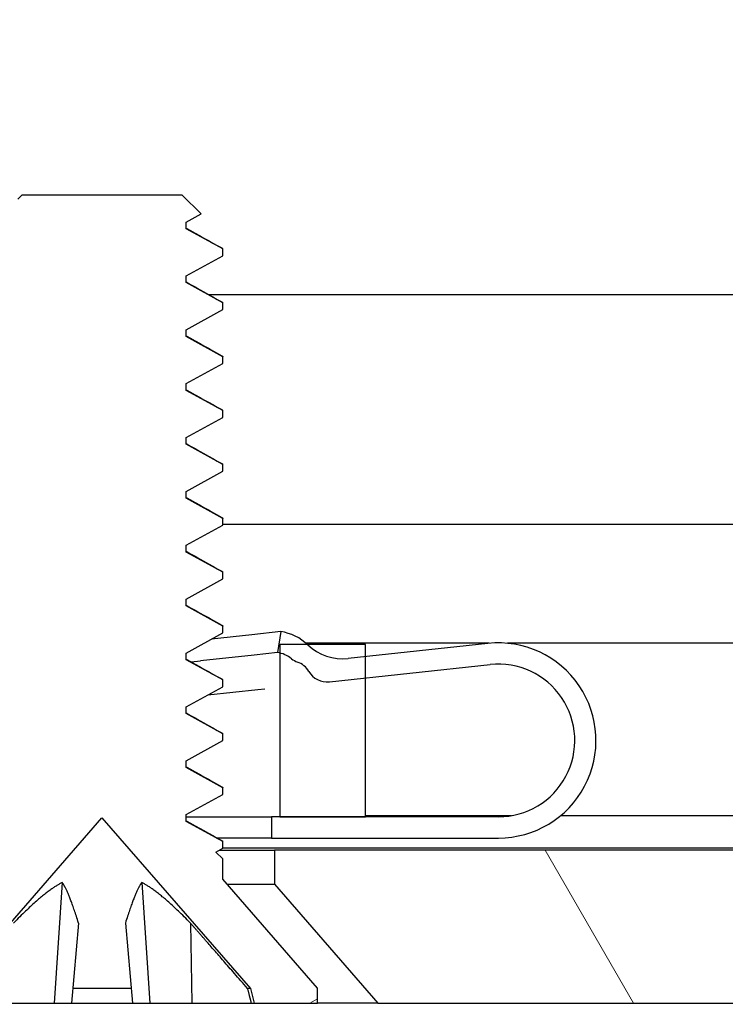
# Model space of a CAD drawing. Header units: millimetres. Extents: x 64 to 1798, y 64 to 1380.
# Tile 16 of 73: x 238 to 246, y 1141 to 1153. Entities that reach past the tile are written whole.
import ezdxf

# ---------------------------------------------------------------- set-up
doc = ezdxf.new("R2010")
doc.units = ezdxf.units.MM
doc.header["$LTSCALE"] = 6.666667
for name, color, linetype, lineweight in [('Dimension (ANSI)', 7, 'Continuous', 25), ('Hatch (ANSI)', 7, 'Continuous', 18), ('Visible (ANSI)', 7, 'Continuous', 25)]:
    doc.layers.add(name, color=color, linetype=linetype, lineweight=lineweight)
doc.styles.add('Note Text (ANSI)', font='tahoma.ttf')
doc.dimstyles.new('Default - mm (ANSI)', dxfattribs={"dimscale": 6.666667, "dimtxt": 1.75, "dimasz": 1.5, "dimexe": 2, "dimexo": 1, "dimgap": 0.8, "dimtad": 0, "dimtih": 1, "dimtoh": 1, "dimrnd": 1e-08, "dimzin": 0, "dimdsep": 46, "dimtxsty": 'Note Text (ANSI)', "dimblk": 'Filled-2', "dimcen": 0.09, "dimdle": 10, "dimclrd": 256, "dimclre": 256, "dimclrt": 256, "dimadec": 1, "dimazin": 0, "dimtfac": 1.741714, "dimtofl": 0, "dimtmove": 0, "dimatfit": 3, "dimldrblk": 'Filled-1', "dimfxl": 1, "dimtolj": 1, "dimtzin": 0, "dimlwd": -1, "dimlwe": -1, "dimarcsym": 0})
pattern_1 = [(135, (0, 0), (-14.9671, -14.9671), [])]

# ---------------------------------------------------------------- blocks, each defined once
blk = doc.blocks.new('Filled-2')
at = {"color": 0}
for p, q in [((0, 0), (-1, 0.1667)), ((-1, 0.1667), (-1, -0.1667)), ((-1, 0), (0, 0)), ((-1, -0.1667), (0, 0))]:
    blk.add_line(p, q, dxfattribs=at)
at = {"color": 0, "flags": 128}
blk.add_lwpolyline([(-1, -0.1667), (0, 0), (-1, 0.1667), (-1, -0.1667)], dxfattribs=at)
at = {"color": 0}
blk.add_solid([(-1, -0.1667), (0, 0), (-1, 0.1667), (-1, -0.1667)], dxfattribs=at)
blk = doc.blocks.new('*D13')
at = {"layer": 'Defpoints', "color": 0, "transparency": 16777216}
for p in [(232.73, 1316.745), (126.063, 1143.314), (241.061, 1143.314)]:
    blk.add_point(p, dxfattribs=at)
at = {"layer": 'Dimension (ANSI)', "transparency": 16777216}
for p, q in [((226.063, 1316.745), (112.73, 1316.745)), ((126.063, 1306.745), (126.063, 1254.404)), ((126.063, 1153.314), (126.063, 1205.655)), ((234.395, 1143.314), (112.73, 1143.314))]:
    blk.add_line(p, q, dxfattribs=at)
at = {"layer": 'Dimension (ANSI)', "transparency": 16777216, "xscale": 10, "yscale": 10, "zscale": 10}
for p, rotation in [((126.063, 1316.745), 90), ((126.063, 1143.314), 270)]:
    blk.add_blockref('Filled-2', p, dxfattribs=dict(at, rotation=rotation))
at = {"layer": 'Dimension (ANSI)', "transparency": 16777216, "char_height": 11.66667, "attachment_point": 5, "style": 'Note Text (ANSI)'}
for s, insert in [('\\A1; 173.43 mm', (126.063, 1241.439)), ('\\A1;[6.828 in]', (126.063, 1217.065))]:
    blk.add_mtext(s, dxfattribs=dict(at, insert=insert))
blk = doc.blocks.new('Filled-1')
at = {"color": 0}
for p, q in [((0, 0), (-1, 0.3333)), ((-1, 0.3333), (-1, -0.3333)), ((-1, 0), (0, 0)), ((-1, -0.3333), (0, 0))]:
    blk.add_line(p, q, dxfattribs=at)
at = {"color": 0, "flags": 128}
blk.add_lwpolyline([(-1, -0.3333), (0, 0), (-1, 0.3333), (-1, -0.3333)], dxfattribs=at)
at = {"color": 0}
blk.add_solid([(-1, -0.3333), (0, 0), (-1, 0.3333), (-1, -0.3333)], dxfattribs=at)

msp = doc.modelspace()

# ---------------------------------------------------------------- hatches: boundary and pattern name
at = {"layer": 'Hatch (ANSI)'}
h = msp.add_hatch(dxfattribs=at)
h.set_pattern_fill('ANSI31', color=256, scale=169.333333, angle=90, style=0)
h.set_pattern_definition(pattern_1)
h.paths.add_polyline_path([(241.1257, 1316.3256), (241.1257, 1314.3949), (241.1257, 1314.2936), (241.4498, 1314.2936), (242.1357, 1314.2936), (242.1357, 1314.4372), (242.1357, 1314.6886), (242.1357, 1316.3256)])
h.paths.add_polyline_path([(241.1257, 1145.7396), (241.1257, 1145.6383), (241.1257, 1143.7076), (242.1357, 1143.7076), (242.1357, 1145.3446), (242.1357, 1145.596), (242.1357, 1145.7396), (241.4498, 1145.7396)])
edge = h.paths.add_edge_path()
edge.add_line((231.9757, 1316.7066), (231.9757, 1318.5356))
edge.add_line((231.9757, 1318.5356), (225.6257, 1318.5356))
edge.add_line((225.6257, 1318.5356), (225.6257, 1141.4976))
edge.add_line((225.6257, 1141.4976), (231.9757, 1141.4976))
edge.add_line((231.9757, 1141.4976), (231.9757, 1143.3266))
edge.add_line((231.9757, 1143.3266), (233.2457, 1143.3266))
edge.add_line((233.2457, 1143.3266), (233.2457, 1143.7076))
edge.add_line((233.2457, 1143.7076), (234.3507, 1143.7076))
edge.add_line((234.3507, 1143.7076), (236.9257, 1143.7076))
edge.add_line((236.9257, 1143.7076), (236.9257, 1144.7846))
edge.add_line((236.9257, 1144.7846), (236.9257, 1145.0361))
edge.add_line((236.9257, 1145.0361), (236.9257, 1145.7396))
edge.add_line((236.9257, 1145.7396), (234.637, 1145.7396))
edge.add_ellipse((234.637, 1146.1206), major_axis=(0, -0.381), ratio=1, start_angle=347.46209, end_angle=360, ccw=False)
edge.add_ellipse((234.637, 1146.1206), major_axis=(-0.0827, -0.3719), ratio=1, start_angle=359.42486, end_angle=360, ccw=False)
edge.add_ellipse((234.637, 1146.1206), major_axis=(-0.0864, -0.3711), ratio=1, start_angle=280.65632, end_angle=360, ccw=False)
edge.add_ellipse((233.292, 1146.1783), major_axis=(0.9643, -0.0414), ratio=1, start_angle=0, end_angle=173.33968)
edge.add_ellipse((230.9597, 1146.5526), major_axis=(1.3794, -0.2214), ratio=1, start_angle=108.23411, end_angle=360, ccw=False)
edge.add_ellipse((230.5854, 1148.8849), major_axis=(0.1529, -0.953), ratio=1, start_angle=0, end_angle=180)
edge.add_ellipse((230.9597, 1146.5526), major_axis=(-0.5272, 3.2854), ratio=1, start_angle=0, end_angle=19.53257)
edge.add_ellipse((229.1817, 1149.807), major_axis=(0.1827, -0.3344), ratio=1, start_angle=241.35038, end_angle=360, ccw=False)
edge.add_line((228.8007, 1149.807), (228.8007, 1310.2262))
edge.add_ellipse((229.1817, 1310.2262), major_axis=(-0.381, 0), ratio=1, start_angle=241.35038, end_angle=360, ccw=False)
edge.add_ellipse((230.9597, 1313.4806), major_axis=(-1.5953, -2.92), ratio=1, start_angle=0, end_angle=19.53257)
edge.add_ellipse((230.5854, 1311.1482), major_axis=(-0.1529, -0.953), ratio=1, start_angle=0, end_angle=180)
edge.add_ellipse((230.9597, 1313.4806), major_axis=(-0.2214, -1.3794), ratio=1, start_angle=108.23411, end_angle=360, ccw=False)
edge.add_ellipse((233.292, 1313.8549), major_axis=(-0.953, -0.1529), ratio=1, start_angle=0, end_angle=173.33968)
edge.add_ellipse((234.637, 1313.9126), major_axis=(-0.3806, -0.0163), ratio=1, start_angle=280.65632, end_angle=360, ccw=False)
edge.add_ellipse((234.637, 1313.9126), major_axis=(-0.0864, 0.3711), ratio=1, start_angle=359.42486, end_angle=360, ccw=False)
edge.add_ellipse((234.637, 1313.9126), major_axis=(-0.0827, 0.3719), ratio=1, start_angle=347.46209, end_angle=360, ccw=False)
edge.add_line((234.637, 1314.2936), (236.9257, 1314.2936))
edge.add_line((236.9257, 1314.2936), (236.9257, 1314.9971))
edge.add_line((236.9257, 1314.9971), (236.9257, 1315.2485))
edge.add_line((236.9257, 1315.2485), (236.9257, 1316.3256))
edge.add_line((236.9257, 1316.3256), (234.3507, 1316.3256))
edge.add_line((234.3507, 1316.3256), (233.2457, 1316.3256))
edge.add_line((233.2457, 1316.3256), (233.2457, 1316.7066))
edge.add_line((233.2457, 1316.7066), (231.9757, 1316.7066))
h = msp.add_hatch(dxfattribs=at)
h.set_pattern_fill('ANSI31', color=256, scale=169.333333, angle=-15, style=0)
h.set_pattern_definition([(30, (0, 0), (-10.58333, 18.33087), [])])
h.paths.add_polyline_path([(240.4516, 1150.3212), (240.4516, 1150.4006), (240.022, 1150.6387), (240.022, 1150.7181), (240.1962, 1150.8147), (239.9753, 1151.0356), (238.083, 1151.0356), (238.0364, 1150.9889), (238.0364, 1150.9562), (237.963, 1150.9155), (237.6578, 1150.6104), (238.0364, 1150.4006), (238.0364, 1150.3212), (237.6068, 1150.0831), (237.6068, 1150.0037), (238.0364, 1149.7656), (238.0364, 1149.6862), (237.6068, 1149.4481), (237.6068, 1149.3687), (238.0364, 1149.1306), (238.0364, 1149.0512), (237.6068, 1148.8131), (237.6068, 1148.7337), (238.0364, 1148.4956), (238.0364, 1148.4162), (237.6068, 1148.1781), (237.6068, 1148.0987), (238.0364, 1147.8606), (238.0364, 1147.7812), (237.6068, 1147.5431), (237.6068, 1147.4637), (238.0364, 1147.2256), (238.0364, 1147.1462), (237.6068, 1146.9081), (237.6068, 1146.8287), (238.0364, 1146.5906), (238.0364, 1146.5112), (237.6068, 1146.2731), (237.6068, 1146.1937), (238.0364, 1145.9556), (238.0364, 1145.8762), (237.6068, 1145.6381), (237.6068, 1145.5587), (237.6952, 1145.5097), (237.7484, 1145.4802), (238.0364, 1145.3206), (238.0364, 1145.2412), (237.6068, 1145.0031), (237.6068, 1144.9237), (238.0364, 1144.6856), (238.0364, 1144.6062), (237.6068, 1144.3681), (237.6068, 1144.2887), (238.0364, 1144.0506), (238.0364, 1143.9712), (237.6068, 1143.7331), (237.6068, 1143.6537), (237.8907, 1143.4963), (237.6068, 1143.2124), (237.6068, 1142.9716), (236.4892, 1141.6859), (236.4892, 1141.5106), (237.2342, 1141.5106), (237.2809, 1141.6847), (239.0292, 1143.6959), (240.7775, 1141.6847), (240.8241, 1141.5106), (241.5692, 1141.5106), (241.5692, 1141.6859), (240.4516, 1142.9716), (240.4516, 1143.2124), (240.3719, 1143.292), (240.4516, 1143.3362), (240.4516, 1143.4156), (240.022, 1143.6537), (240.022, 1143.7331), (240.4516, 1143.9712), (240.4516, 1144.0506), (240.022, 1144.2887), (240.022, 1144.3681), (240.4516, 1144.6062), (240.4516, 1144.6856), (240.022, 1144.9237), (240.022, 1145.0031), (240.4516, 1145.2412), (240.4516, 1145.3206), (240.022, 1145.5587), (240.022, 1145.6381), (240.4516, 1145.8762), (240.4516, 1145.9556), (240.022, 1146.1937), (240.022, 1146.2731), (240.4516, 1146.5112), (240.4516, 1146.5906), (240.022, 1146.8287), (240.022, 1146.9081), (240.4516, 1147.1462), (240.4516, 1147.2256), (240.022, 1147.4637), (240.022, 1147.5431), (240.4516, 1147.7812), (240.4516, 1147.8606), (240.022, 1148.0987), (240.022, 1148.1781), (240.4516, 1148.4162), (240.4516, 1148.4956), (240.022, 1148.7337), (240.022, 1148.8131), (240.4516, 1149.0512), (240.4516, 1149.1306), (240.022, 1149.3687), (240.022, 1149.4481), (240.4516, 1149.6862), (240.4516, 1149.7656), (240.022, 1150.0037), (240.022, 1150.0831)])
h = msp.add_hatch(dxfattribs=at)
h.set_pattern_fill('ANSI31', color=256, scale=169.333333, angle=90, style=0)
h.set_pattern_definition(pattern_1)
edge = h.paths.add_edge_path()
edge.add_ellipse((236.957, 1145.6429), major_axis=(0.4952, -0.3388), ratio=1, start_angle=310.51368, end_angle=360)
edge.add_ellipse((237.9474, 1144.9653), major_axis=(-0.2522, 0.5444), ratio=1, start_angle=0, end_angle=30.7614, ccw=False)
edge.add_ellipse((237.9474, 1144.9653), major_axis=(-0.2163, 0.5596), ratio=1, start_angle=0, end_angle=3.72492, ccw=False)
edge.add_line((237.7311, 1145.5249), (237.7484, 1145.4802))
edge.add_line((237.7484, 1145.4802), (237.8212, 1145.2918))
edge.add_ellipse((237.9474, 1144.9653), major_axis=(-0.2722, 0.22), ratio=1, start_angle=330.07978, end_angle=360)
edge.add_ellipse((237.4933, 1145.3323), major_axis=(0.1219, -0.1996), ratio=1, start_angle=0, end_angle=19.64025, ccw=False)
edge.add_ellipse((237.7455, 1144.9194), major_axis=(-0.2379, 0.0768), ratio=1, start_angle=319.31635, end_angle=360)
edge.add_ellipse((237.2697, 1145.0731), major_axis=(0.0267, -0.2486), ratio=1, start_angle=0, end_angle=65.96363, ccw=False)
edge.add_line((237.2964, 1144.8245), (236.9257, 1144.7846))
edge.add_line((236.9257, 1144.7846), (235.81, 1144.6647))
edge.add_ellipse((235.6764, 1145.9076), major_axis=(-1.0095, -0.7371), ratio=1, start_angle=0, end_angle=60, ccw=False)
edge.add_line((234.6669, 1145.1705), (234.3507, 1145.6036))
edge.add_line((234.3507, 1145.6036), (234.5506, 1145.7495))
edge.add_line((234.5506, 1145.7495), (234.5526, 1145.751))
edge.add_line((234.5526, 1145.751), (234.5543, 1145.7487))
edge.add_line((234.5543, 1145.7487), (234.8688, 1145.3179))
edge.add_ellipse((235.6764, 1145.9076), major_axis=(0.1069, -0.9943), ratio=1, start_angle=300, end_angle=360)
edge.add_line((235.7833, 1144.9133), (236.9257, 1145.0361))
edge.add_line((236.9257, 1145.0361), (237.0211, 1145.0463))
edge = h.paths.add_edge_path()
edge.add_line((241.0257, 1143.7076), (241.0257, 1143.4576))
edge.add_line((241.0257, 1143.4576), (243.7007, 1143.4576))
edge.add_ellipse((243.7007, 1144.6076), major_axis=(0, -1.15), ratio=1, start_angle=0, end_angle=186.13415)
edge.add_line((243.5778, 1145.751), (242.1357, 1145.596))
edge.add_line((242.1357, 1145.596), (241.9314, 1145.5741))
edge.add_ellipse((241.8673, 1146.1706), major_axis=(0.0641, -0.5966), ratio=1, start_angle=310.51368, end_angle=360, ccw=False)
edge.add_ellipse((241.0435, 1145.298), major_axis=(0.4119, 0.4363), ratio=1, start_angle=0, end_angle=0.73498)
edge.add_ellipse((241.0435, 1145.298), major_axis=(0.4063, 0.4415), ratio=1, start_angle=0, end_angle=33.75134)
edge.add_line((241.136, 1145.8909), (241.0975, 1145.6439))
edge.add_ellipse((241.0435, 1145.298), major_axis=(0.0539, 0.3458), ratio=1, start_angle=355.29099, end_angle=360, ccw=False)
edge.add_ellipse((241.0435, 1145.298), major_axis=(0.0822, 0.3402), ratio=1, start_angle=334.78878, end_angle=360, ccw=False)
edge.add_ellipse((241.4093, 1145.7532), major_axis=(-0.1465, -0.1823), ratio=1, start_angle=0, end_angle=19.64025)
edge.add_ellipse((241.2506, 1145.2961), major_axis=(0.082, 0.2362), ratio=1, start_angle=319.31635, end_angle=360, ccw=False)
edge.add_ellipse((241.6828, 1145.5473), major_axis=(-0.2161, -0.1256), ratio=1, start_angle=0, end_angle=65.96363)
edge.add_line((241.7096, 1145.2988), (242.1357, 1145.3446))
edge.add_line((242.1357, 1145.3446), (243.6045, 1145.5024))
edge.add_ellipse((243.7007, 1144.6076), major_axis=(-0.0962, 0.8948), ratio=1, start_angle=173.86585, end_angle=360, ccw=False)
edge.add_line((243.7007, 1143.7076), (242.1357, 1143.7076))
edge.add_line((242.1357, 1143.7076), (241.1257, 1143.7076))
edge.add_line((241.1257, 1143.7076), (241.0257, 1143.7076))
h.paths.add_polyline_path([(237.0257, 1143.4576), (237.0257, 1143.7076), (236.9257, 1143.7076), (234.3507, 1143.7076), (234.3507, 1143.4576)])
h = msp.add_hatch(dxfattribs=at)
h.set_pattern_fill('ANSI31', color=256, scale=169.333333, angle=75, style=0)
h.set_pattern_definition([(120, (0, 0), (-18.33087, -10.58333), [])])
h.paths.add_polyline_path([(630.621, 1141.5106), (631.8402, 1142.9131), (631.8402, 1143.314), (241.0612, 1143.314), (241.0612, 1142.9131), (242.2804, 1141.5106)])
h.paths.add_polyline_path([(640.1714, 1141.5106), (640.1714, 1143.314), (635.9042, 1143.314), (635.9042, 1142.9131), (637.1234, 1141.5106)])
h.paths.add_polyline_path([(232.73, 1143.314), (232.73, 1141.5106), (235.778, 1141.5106), (236.9972, 1142.9131), (236.9972, 1143.314)])

# ---------------------------------------------------------------- linework, layer by layer
at = {"layer": 'Visible (ANSI)'}
for p, q in [((238.083, 1151.0356), (238.0364, 1150.9889)), ((239.9753, 1151.0356), (238.083, 1151.0356)), ((240.1962, 1150.8147), (239.9753, 1151.0356)), ((240.022, 1150.7181), (240.1962, 1150.8147)), ((240.022, 1150.6387), (240.022, 1150.7181)), ((240.4516, 1150.4006), (240.022, 1150.6387)), ((240.4516, 1150.3212), (240.4516, 1150.4006)), ((240.022, 1150.0831), (240.4516, 1150.3212)), ((240.022, 1150.0037), (240.022, 1150.0831)), ((240.4516, 1149.7656), (240.022, 1150.0037)), ((240.2871, 1149.8631), (333.6695, 1149.8631)), ((240.022, 1149.4481), (240.4516, 1149.6862)), ((240.4516, 1149.6862), (240.4516, 1149.7656)), ((240.022, 1149.3687), (240.022, 1149.4481)), ((240.4516, 1149.1306), (240.022, 1149.3687)), ((240.4516, 1149.0512), (240.4516, 1149.1306)), ((240.022, 1148.8131), (240.4516, 1149.0512)), ((240.022, 1148.7337), (240.022, 1148.8131)), ((240.4516, 1148.4956), (240.022, 1148.7337)), ((240.4516, 1148.4162), (240.4516, 1148.4956)), ((240.022, 1148.1781), (240.4516, 1148.4162)), ((240.022, 1148.0987), (240.022, 1148.1781)), ((240.4516, 1147.8606), (240.022, 1148.0987)), ((240.4516, 1147.7812), (240.4516, 1147.8606)), ((240.022, 1147.5431), (240.4516, 1147.7812)), ((240.022, 1147.4637), (240.022, 1147.5431)), ((240.4516, 1147.2256), (240.022, 1147.4637)), ((240.4516, 1147.1462), (240.4516, 1147.2256)), ((240.022, 1146.9081), (240.4516, 1147.1462)), ((240.4516, 1147.1565), (333.8579, 1147.1565)), ((240.022, 1146.8287), (240.022, 1146.9081)), ((240.4516, 1146.5906), (240.022, 1146.8287)), ((240.4516, 1146.5112), (240.4516, 1146.5906)), ((240.022, 1146.2731), (240.4516, 1146.5112)), ((240.022, 1146.1937), (240.022, 1146.2731)), ((240.4516, 1145.9556), (240.022, 1146.1937)), ((240.4516, 1145.8762), (240.4516, 1145.9556)), ((240.022, 1145.6381), (240.4516, 1145.8762)), ((240.795, 1145.8542), (240.3198, 1145.8032)), ((241.136, 1145.8909), (240.795, 1145.8542)), ((241.136, 1145.8909), (241.0975, 1145.6439)), ((241.1257, 1145.7396), (241.1257, 1143.7076)), ((242.1357, 1145.7396), (241.1257, 1145.7396)), ((243.5935, 1145.7526), (241.4352, 1145.7526)), ((243.5778, 1145.751), (241.9314, 1145.5741)), ((242.1357, 1143.7076), (242.1357, 1145.7396)), ((331.6007, 1145.7526), (243.8078, 1145.7526)), ((240.022, 1145.5587), (240.022, 1145.6381)), ((240.8208, 1145.6141), (240.1914, 1145.5465)), ((241.0975, 1145.6439), (240.8208, 1145.6141)), ((240.4516, 1145.3206), (240.022, 1145.5587)), ((240.0797, 1145.5345), (240.1914, 1145.5465)), ((241.7096, 1145.2988), (243.6045, 1145.5024)), ((240.4516, 1145.2412), (240.4516, 1145.3206)), ((240.022, 1145.0031), (240.4516, 1145.2412)), ((240.2778, 1145.1449), (240.8644, 1145.2079)), ((240.8644, 1145.2079), (240.9478, 1145.2169)), ((240.022, 1144.9237), (240.022, 1145.0031)), ((240.4516, 1144.6856), (240.022, 1144.9237)), ((240.4516, 1144.6062), (240.4516, 1144.6856)), ((240.022, 1144.3681), (240.4516, 1144.6062)), ((240.022, 1144.2887), (240.022, 1144.3681)), ((240.4516, 1144.0506), (240.022, 1144.2887)), ((240.022, 1143.7331), (240.4516, 1143.9712)), ((240.4516, 1143.9712), (240.4516, 1144.0506)), ((237.2809, 1141.6847), (239.0292, 1143.6959)), ((239.0292, 1143.6959), (240.7775, 1141.6847)), ((240.022, 1143.6537), (240.022, 1143.7331)), ((240.022, 1143.7076), (241.0257, 1143.7076)), ((240.4516, 1143.4156), (240.022, 1143.6537)), ((241.0257, 1143.7076), (241.0257, 1143.4576)), ((243.7007, 1143.7076), (241.0257, 1143.7076)), ((241.1257, 1143.7076), (242.1357, 1143.7076)), ((243.8531, 1143.7206), (242.1357, 1143.7206)), ((331.6007, 1143.7206), (244.4326, 1143.7206)), ((241.0257, 1143.4576), (240.3865, 1143.4576)), ((240.4516, 1143.3362), (240.4516, 1143.4156)), ((241.0257, 1143.4576), (243.7007, 1143.4576)), ((240.3719, 1143.292), (240.4516, 1143.3362)), ((240.4516, 1143.2124), (240.3719, 1143.292)), ((240.4115, 1143.314), (241.0612, 1143.314)), ((333.5555, 1143.3396), (240.4516, 1143.3396)), ((631.8402, 1143.314), (241.0612, 1143.314)), ((241.0612, 1143.314), (241.0612, 1142.9131)), ((240.4516, 1142.9716), (240.4516, 1143.2124)), ((238.5605, 1142.9334), (238.4652, 1141.5106)), ((239.4979, 1142.9334), (239.5931, 1141.5106)), ((241.5692, 1141.6859), (240.4516, 1142.9716)), ((240.5024, 1142.9131), (241.0612, 1142.9131)), ((241.0612, 1142.9131), (242.2804, 1141.5106)), ((238.7528, 1142.4553), (238.6702, 1141.5106)), ((239.3055, 1142.4553), (239.3882, 1141.5106)), ((240.0716, 1142.4553), (240.088, 1141.5106)), ((239.3729, 1141.6847), (238.6854, 1141.6847)), ((240.7775, 1141.6847), (240.7433, 1141.6847)), ((240.7775, 1141.6847), (240.8241, 1141.5106)), ((241.5692, 1141.5106), (241.5692, 1141.6859)), ((237.9703, 1141.5106), (238.4652, 1141.5106)), ((238.4652, 1141.5106), (238.6702, 1141.5106)), ((238.6702, 1141.5106), (239.3882, 1141.5106)), ((239.3882, 1141.5106), (239.5931, 1141.5106)), ((239.5931, 1141.5106), (240.088, 1141.5106)), ((240.088, 1141.5106), (240.7878, 1141.5106)), ((240.7878, 1141.5106), (240.8241, 1141.5106)), ((240.8241, 1141.5106), (241.5692, 1141.5106)), ((242.2804, 1141.5106), (241.5692, 1141.5106)), ((242.2804, 1141.5106), (630.621, 1141.5106))]:
    msp.add_line(p, q, dxfattribs=at)
for centre, radius, start, end in [((241.0435, 1145.298), 0.6, 46.64783, 81.13415), ((241.8673, 1146.1706), 0.6, 226.64783, 276.13415), ((243.7007, 1144.6076), 1.15, 270, 96.13415), ((241.0435, 1145.298), 0.35, 51.21392, 81.13415), ((241.4093, 1145.7532), 0.2339, 231.21392, 250.85417), ((241.2506, 1145.2961), 0.25, 30.17052, 70.85417), ((243.7007, 1144.6076), 0.9, 270, 96.13415), ((241.6828, 1145.5473), 0.25, 210.17052, 276.13415)]:
    msp.add_arc(centre, radius, start, end, dxfattribs=at)
for points in [[(240.022, 1150.6469), (240.1614, 1150.5684), (240.3011, 1150.4903), (240.4408, 1150.4122)], [(240.022, 1150.0119), (240.1614, 1149.9334), (240.3011, 1149.8553), (240.4408, 1149.7772)], [(240.022, 1149.3769), (240.1614, 1149.2984), (240.3011, 1149.2203), (240.4408, 1149.1422)], [(240.022, 1148.7419), (240.1614, 1148.6634), (240.3011, 1148.5853), (240.4408, 1148.5072)], [(240.022, 1148.1069), (240.1614, 1148.0284), (240.3011, 1147.9503), (240.4408, 1147.8722)], [(240.022, 1147.4719), (240.1614, 1147.3934), (240.3011, 1147.3153), (240.4408, 1147.2372)], [(240.022, 1146.8369), (240.1614, 1146.7584), (240.3011, 1146.6803), (240.4408, 1146.6022)], [(240.022, 1146.2019), (240.1614, 1146.1234), (240.3011, 1146.0453), (240.4408, 1145.9672)], [(240.022, 1145.5669), (240.1614, 1145.4884), (240.3011, 1145.4103), (240.4408, 1145.3322)], [(240.022, 1144.9319), (240.1614, 1144.8534), (240.3011, 1144.7753), (240.4408, 1144.6972)], [(240.022, 1144.2969), (240.1614, 1144.2184), (240.3011, 1144.1403), (240.4408, 1144.0622)], [(240.022, 1143.6619), (240.1614, 1143.5834), (240.3011, 1143.5053), (240.4408, 1143.4272)]]:
    msp.add_open_spline(points, degree=3, dxfattribs=at)
for points, weights in [([(240.4408, 1150.4122), (240.4516, 1150.4062), (240.4516, 1150.4006)], [0.971473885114, 0.983771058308, 1]), ([(240.4408, 1149.7772), (240.4516, 1149.7712), (240.4516, 1149.7656)], [0.971473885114, 0.983771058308, 1]), ([(240.4408, 1149.1422), (240.4516, 1149.1362), (240.4516, 1149.1306)], [0.971473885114, 0.983771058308, 1]), ([(240.4408, 1148.5072), (240.4516, 1148.5012), (240.4516, 1148.4956)], [0.971473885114, 0.983771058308, 1]), ([(240.4408, 1147.8722), (240.4516, 1147.8662), (240.4516, 1147.8606)], [0.971473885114, 0.983771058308, 1]), ([(240.4408, 1147.2372), (240.4516, 1147.2312), (240.4516, 1147.2256)], [0.971473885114, 0.983771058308, 1]), ([(240.4408, 1146.6022), (240.4516, 1146.5962), (240.4516, 1146.5906)], [0.971473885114, 0.983771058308, 1]), ([(240.4408, 1145.9672), (240.4516, 1145.9612), (240.4516, 1145.9556)], [0.971473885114, 0.983771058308, 1]), ([(240.4408, 1145.3322), (240.4516, 1145.3262), (240.4516, 1145.3206)], [0.971473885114, 0.983771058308, 1]), ([(240.4408, 1144.6972), (240.4516, 1144.6912), (240.4516, 1144.6856)], [0.971473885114, 0.983771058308, 1]), ([(240.4408, 1144.0622), (240.4516, 1144.0562), (240.4516, 1144.0506)], [0.971473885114, 0.983771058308, 1]), ([(240.4408, 1143.4272), (240.4516, 1143.4212), (240.4516, 1143.4156)], [0.971473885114, 0.983771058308, 1]), ([(238.5605, 1142.9334), (238.3491, 1142.8242), (237.9868, 1142.4553)], [2.81776863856, 2.60448024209, 2.07391766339]), ([(238.7528, 1142.4553), (238.6377, 1142.8242), (238.5605, 1142.9334)], [2.07391766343, 2.6044802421, 2.81776863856]), ([(239.4979, 1142.9334), (239.4206, 1142.8242), (239.3055, 1142.4553)], [2.81776863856, 2.6044802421, 2.07391766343]), ([(240.0716, 1142.4553), (239.7093, 1142.8242), (239.4979, 1142.9334)], [2.07391766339, 2.60448024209, 2.81776863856]), ([(240.7433, 1141.6847), (240.3269, 1142.1639), (240.0716, 1142.4553)], [1.53696783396, 1.9683578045, 2.37346205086]), ([(240.7433, 1141.6847), (240.7653, 1141.5988), (240.7878, 1141.5106)], [1.01218915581, 1.01172679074, 1.01110160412])]:
    msp.add_rational_spline(points, weights, degree=2, dxfattribs=at)

# ---------------------------------------------------------------- dimensions: what is measured, and where the dimension line sits
at = {"layer": 'Dimension (ANSI)'}
dim = msp.add_linear_dim(base=(126.0633, 1143.314), p1=(232.73, 1316.7452), p2=(241.0612, 1143.314), angle=270, text=' <> mm\\X[6.828 in]', dimstyle='Default - mm (ANSI)', override={"dimgap": 0.8, "dimdec": 2, "dimpost": '', "dimtol": 0, "dimlim": 0, "dimtp": 0, "dimtm": 0, "dimtdec": 2, "dimatfit": 1}, dxfattribs=at)
dim.commit()
dim.dimension.update_dxf_attribs({"geometry": '*D13', "text_midpoint": (126.0633, 1230.0296), "dimtype": 160})

doc.saveas('drawing.dxf')
